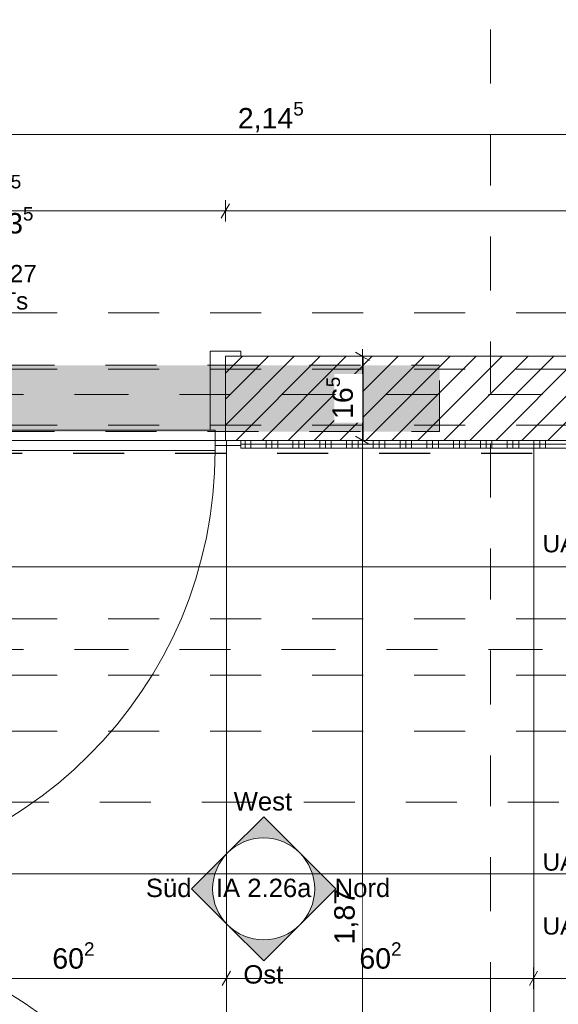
# Model space of a CAD drawing. Header units: metres. Extents: x -3.5 to 65.3, y -10.9 to 16.7.
# Tile 139 of 184: x 42.8 to 43.9, y 4.7 to 6.6. Entities that reach past the tile are written whole.
import ezdxf

# ---------------------------------------------------------------- set-up
doc = ezdxf.new("R2010")
doc.units = ezdxf.units.M
doc.header["$MEASUREMENT"] = 0
for name, pattern in [('Achse', [0.08, 0.04, -0.02, 0, -0.02]), ('Punktlinie eng', [0.015, 0.005, -0.01]), ('Strichlinie doppelt', [0.218722, 0.105833, -0.042333, 0.028222, -0.042333]), ('Strichlinie eng', [0.046, 0.03, -0.016]), ('Untersicht', [0.04, 0.03, -0.01]), ('Wipeout_Contour', [1, 0, -1])]:
    doc.linetypes.add(name, pattern=pattern)
for name, color, linetype in [('102 - Bemaßung_ Beschriftung.Detail_ Ausschnitt', 7, 'Continuous'), ('206 - Marker.Innenansicht - Ausbau', 7, 'Continuous'), ('301 - Elemente.Linie', 7, 'Continuous'), ('451 - Universal.Achsen Raster', 7, 'Continuous'), ('605 - Struktur.Wand Innen', 7, 'Continuous'), ('608 - Struktur.Träger', 7, 'Continuous'), ('650 - Abdeckung.Fußboden Aufbau', 7, 'Continuous'), ('654 - Abdeckung.Wand Belag', 7, 'Continuous'), ('Neubau_102 - Bemaßung_ Beschriftung.Detail_ Ausschnitt', 7, 'Continuous'), ('Neubau_302 - Elemente.Schraffur', 7, 'Continuous'), ('Neubau_606 - Struktur.Wand Innen Ausbau', 7, 'Continuous'), ('Neubau_615 - Struktur.Sturz', 7, 'Continuous'), ('Neubau_650 - Abdeckung.Fußboden Aufbau', 7, 'Continuous'), ('Neubau_653 - Abdeckung.TB Verkofferung', 7, 'Continuous')]:
    doc.layers.add(name, color=color, linetype=linetype)
doc.styles.add('ERSTELLTER_STIL_1', font='txt')
doc.dimstyles.new('ERSTELLTER_STIL__3', dxfattribs={"dimtxt": 0.04, "dimasz": 0.02128, "dimexe": 0.18, "dimexo": 0.0625, "dimgap": 0, "dimtad": 1, "dimtih": 1, "dimtoh": 1, "dimzin": 0, "dimdsep": 46, "dimtxsty": 'ERSTELLTER_STIL_1', "dimblk": 'ARROWHEAD_2', "dimblk1": 'ARROWHEAD_2', "dimblk2": 'ARROWHEAD_2', "dimcen": 0.09, "dimse1": 1, "dimse2": 1, "dimclrd": 7, "dimclre": 7, "dimclrt": 7, "dimazin": 0, "dimtfac": 1, "dimtdec": 4, "dimtmove": 0, "dimatfit": 3, "dimfxl": 1, "dimtolj": 1, "dimtzin": 0, "dimarcsym": 0})
doc.dimstyles.new('ERSTELLTER_STIL__4', dxfattribs={"dimtxt": 0.04, "dimasz": 0.02128, "dimexe": 0.18, "dimexo": 0.0625, "dimgap": 0, "dimtad": 1, "dimtih": 1, "dimtoh": 1, "dimzin": 0, "dimdsep": 46, "dimtxsty": 'ERSTELLTER_STIL_1', "dimblk": 'ARROWHEAD_2', "dimblk1": 'ARROWHEAD_2', "dimblk2": 'ARROWHEAD_2', "dimcen": 0.09, "dimse1": 1, "dimse2": 1, "dimclrd": 7, "dimclre": 7, "dimclrt": 7, "dimazin": 0, "dimtfac": 1, "dimtdec": 4, "dimtmove": 2, "dimatfit": 3, "dimfxl": 1, "dimtolj": 1, "dimtzin": 0, "dimarcsym": 0})
doc.dimstyles.new('ERSTELLTER_STIL__6', dxfattribs={"dimtxt": 0.04, "dimasz": 0.02128, "dimexe": 0.18, "dimexo": 0.0625, "dimgap": 0, "dimtad": 1, "dimzin": 0, "dimdsep": 46, "dimtxsty": 'ERSTELLTER_STIL_1', "dimblk": 'ARROWHEAD_2', "dimblk1": 'ARROWHEAD_2', "dimblk2": 'ARROWHEAD_2', "dimcen": 0.09, "dimclrd": 7, "dimclre": 7, "dimclrt": 7, "dimazin": 0, "dimtfac": 1, "dimtdec": 4, "dimtmove": 0, "dimatfit": 3, "dimfxl": 1, "dimtolj": 1, "dimtzin": 0, "dimarcsym": 0})
doc.dimstyles.new('ERSTELLTER_STIL__7', dxfattribs={"dimtxt": 0.18, "dimasz": 0.010944, "dimexe": 0.18, "dimexo": 0.0625, "dimgap": 0, "dimtad": 0, "dimtih": 1, "dimtoh": 1, "dimdec": 4, "dimzin": 0, "dimdsep": 46, "dimcen": 0.09, "dimadec": 0, "dimazin": 0, "dimtfac": 1, "dimtdec": 4, "dimtmove": 0, "dimatfit": 3, "dimldrblk": 'ARROWHEAD_11', "dimfxl": 1, "dimtolj": 1, "dimtzin": 0, "dimarcsym": 0})
pattern_1 = [(45, (0, 0), (-0.025455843, 0.025455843), [])]

# ---------------------------------------------------------------- blocks, each defined once
blk = doc.blocks.new('*X134')
at = {"layer": '654 - Abdeckung.Wand Belag', "color": 7, "linetype": 'Continuous', "lineweight": 5}
for p, q in [((43.2487, 5.76), (43.2487, 5.745)), ((43.26, 5.76), (43.26, 5.745)), ((43.29, 5.76), (43.29, 5.745)), ((43.3012, 5.76), (43.3012, 5.745)), ((43.3125, 5.76), (43.3125, 5.745)), ((43.3425, 5.76), (43.3425, 5.745)), ((43.3537, 5.76), (43.3537, 5.745)), ((43.365, 5.76), (43.365, 5.745)), ((43.395, 5.76), (43.395, 5.745)), ((43.4062, 5.76), (43.4062, 5.745)), ((43.4175, 5.76), (43.4175, 5.745)), ((43.4475, 5.76), (43.4475, 5.745)), ((43.4587, 5.76), (43.4587, 5.745)), ((43.47, 5.76), (43.47, 5.745)), ((43.5, 5.76), (43.5, 5.745)), ((43.5112, 5.76), (43.5112, 5.745)), ((43.5225, 5.76), (43.5225, 5.745)), ((43.5525, 5.76), (43.5525, 5.745)), ((43.5637, 5.76), (43.5637, 5.745)), ((43.575, 5.76), (43.575, 5.745)), ((43.605, 5.76), (43.605, 5.745)), ((43.6162, 5.76), (43.6162, 5.745)), ((43.6275, 5.76), (43.6275, 5.745)), ((43.6575, 5.76), (43.6575, 5.745)), ((43.6687, 5.76), (43.6687, 5.745)), ((43.68, 5.76), (43.68, 5.745)), ((43.71, 5.76), (43.71, 5.745)), ((43.7212, 5.76), (43.7212, 5.745)), ((43.7325, 5.76), (43.7325, 5.745)), ((43.7625, 5.76), (43.7625, 5.745)), ((43.7737, 5.76), (43.7737, 5.745)), ((43.785, 5.76), (43.785, 5.745)), ((43.815, 5.76), (43.815, 5.745)), ((43.8262, 5.76), (43.8262, 5.745)), ((43.8375, 5.76), (43.8375, 5.745)), ((43.24, 5.7525), (43.26, 5.7525)), ((43.26, 5.7525), (43.3125, 5.7525)), ((43.3125, 5.7525), (43.365, 5.7525)), ((43.365, 5.7525), (43.4175, 5.7525)), ((43.4175, 5.7525), (43.47, 5.7525)), ((43.47, 5.7525), (43.5225, 5.7525)), ((43.5225, 5.7525), (43.575, 5.7525)), ((43.575, 5.7525), (43.6275, 5.7525)), ((43.6275, 5.7525), (43.68, 5.7525)), ((43.68, 5.7525), (43.7325, 5.7525)), ((43.7325, 5.7525), (43.785, 5.7525)), ((43.785, 5.7525), (43.8375, 5.7525)), ((43.8375, 5.7525), (43.89, 5.7525))]:
    blk.add_line(p, q, dxfattribs=at)
blk = doc.blocks.new('*D179')
at = {"layer": '102 - Bemaßung_ Beschriftung.Detail_ Ausschnitt', "color": 7, "linetype": 'Continuous', "lineweight": 5}
for p, q in [((42.3331, 6.224), (42.3169, 6.196)), ((42.325, 6.189), (42.325, 6.231)), ((43.2181, 6.224), (43.2019, 6.196)), ((43.21, 6.189), (43.21, 6.231)), ((42.325, 6.21), (43.21, 6.21))]:
    blk.add_line(p, q, dxfattribs=at)
at = {"layer": '102 - Bemaßung_ Beschriftung.Detail_ Ausschnitt', "color": 7, "lineweight": 5, "char_height": 0.04, "attachment_point": 7, "style": 'ERSTELLTER_STIL_1'}
for s, insert in [('\\A1;{\\pql;\\fArial|b0|i0|c0|p38;88\\fArial|b0|i0|c0|p38;\\A1{\\H.66x;\\S5^  ;}}', (42.7271, 6.2173)), ('\\A1;{\\pql;\\fArial|b0|i0|c0|p38;2,13\\fArial|b0|i0|c0|p38;\\A1{\\H.66x;\\S5^  ;}}', (42.7043, 6.1542))]:
    blk.add_mtext(s, dxfattribs=dict(at, insert=insert))
blk = doc.blocks.new('ARROWHEAD_2')
at = {"color": 0, "linetype": 'Continuous', "lineweight": 0}
for p, q in [((0, 0), (-1, 0)), ((-0.378, -0.655), (0.378, 0.655))]:
    blk.add_line(p, q, dxfattribs=at)
blk = doc.blocks.new('*D180')
at = {"layer": '102 - Bemaßung_ Beschriftung.Detail_ Ausschnitt', "color": 7, "linetype": 'Continuous', "lineweight": 5}
for p, q in [((43.2181, 6.224), (43.2019, 6.196)), ((43.21, 6.189), (43.21, 6.231)), ((45.893, 6.224), (45.8769, 6.196)), ((45.885, 6.189), (45.885, 6.231)), ((43.21, 6.21), (45.885, 6.21))]:
    blk.add_line(p, q, dxfattribs=at)
at = {"layer": '102 - Bemaßung_ Beschriftung.Detail_ Ausschnitt', "color": 7, "lineweight": 5, "insert": (44.4842, 6.2102), "char_height": 0.04, "attachment_point": 7, "style": 'ERSTELLTER_STIL_1'}
blk.add_mtext('\\A1;{\\pql;\\fArial|b0|i0|c0|p38;2,67\\fArial|b0|i0|c0|p38;\\A1{\\H.66x;\\S5^  ;}}', dxfattribs=at)
blk = doc.blocks.new('*D189')
at = {"layer": '102 - Bemaßung_ Beschriftung.Detail_ Ausschnitt', "color": 7, "linetype": 'Continuous', "lineweight": 5}
for p, q in [((42.2331, 6.374), (42.2169, 6.346)), ((42.225, 6.339), (42.225, 6.381)), ((44.3781, 6.374), (44.3619, 6.346)), ((44.37, 6.339), (44.37, 6.381)), ((42.225, 6.36), (44.37, 6.36))]:
    blk.add_line(p, q, dxfattribs=at)
at = {"layer": '102 - Bemaßung_ Beschriftung.Detail_ Ausschnitt', "color": 7, "lineweight": 5, "insert": (43.2343, 6.3602), "char_height": 0.04, "attachment_point": 7, "style": 'ERSTELLTER_STIL_1'}
blk.add_mtext('\\A1;{\\pql;\\fArial|b0|i0|c0|p38;2,14\\fArial|b0|i0|c0|p38;\\A1{\\H.66x;\\S5^  ;}}', dxfattribs=at)
blk = doc.blocks.new('*D357')
at = {"layer": '102 - Bemaßung_ Beschriftung.Detail_ Ausschnitt', "color": 7, "linetype": 'Continuous', "lineweight": 5}
for p, q in [((42.6181, 4.7192), (42.6019, 4.6912)), ((42.61, 4.6842), (42.61, 4.7262)), ((43.2201, 4.7192), (43.2039, 4.6912)), ((43.212, 4.6842), (43.212, 4.7262)), ((42.61, 4.7052), (43.212, 4.7052))]:
    blk.add_line(p, q, dxfattribs=at)
at = {"layer": '102 - Bemaßung_ Beschriftung.Detail_ Ausschnitt', "color": 7, "lineweight": 5, "insert": (42.8706, 4.7125), "char_height": 0.04, "attachment_point": 7, "style": 'ERSTELLTER_STIL_1'}
blk.add_mtext('\\A1;{\\pql;\\fArial|b0|i0|c0|p38;60\\fArial|b0|i0|c0|p38;\\A1{\\H.66x;\\S2^  ;}}', dxfattribs=at)
blk = doc.blocks.new('*D358')
at = {"layer": '102 - Bemaßung_ Beschriftung.Detail_ Ausschnitt', "color": 7, "linetype": 'Continuous', "lineweight": 5}
for p, q in [((43.2201, 4.7192), (43.2039, 4.6912)), ((43.212, 4.6842), (43.212, 4.7262)), ((43.8221, 4.7192), (43.8059, 4.6912)), ((43.814, 4.6842), (43.814, 4.7262)), ((43.212, 4.7052), (43.814, 4.7052))]:
    blk.add_line(p, q, dxfattribs=at)
at = {"layer": '102 - Bemaßung_ Beschriftung.Detail_ Ausschnitt', "color": 7, "lineweight": 5, "insert": (43.4726, 4.7125), "char_height": 0.04, "attachment_point": 7, "style": 'ERSTELLTER_STIL_1'}
blk.add_mtext('\\A1;{\\pql;\\fArial|b0|i0|c0|p38;60\\fArial|b0|i0|c0|p38;\\A1{\\H.66x;\\S2^  ;}}', dxfattribs=at)
blk = doc.blocks.new('*D359')
at = {"layer": '102 - Bemaßung_ Beschriftung.Detail_ Ausschnitt', "color": 7, "linetype": 'Continuous', "lineweight": 5}
for p, q in [((43.8221, 4.7192), (43.8059, 4.6912)), ((43.814, 4.6842), (43.814, 4.7262)), ((44.3619, 4.6912), (44.3781, 4.7192)), ((44.37, 4.6842), (44.37, 4.7262)), ((43.814, 4.7052), (44.37, 4.7052)), ((44.37, 4.7052), (44.3837, 4.7052))]:
    blk.add_line(p, q, dxfattribs=at)
at = {"layer": '102 - Bemaßung_ Beschriftung.Detail_ Ausschnitt', "color": 7, "lineweight": 5, "insert": (44.0806, 4.7125), "char_height": 0.04, "attachment_point": 7, "style": 'ERSTELLTER_STIL_1'}
blk.add_mtext('\\A1;{\\pql;\\fArial|b0|i0|c0|p38;55\\fArial|b0|i0|c0|p38;\\A1{\\H.66x;\\S6^  ;}}', dxfattribs=at)
blk = doc.blocks.new('*D418')
at = {"layer": '102 - Bemaßung_ Beschriftung.Detail_ Ausschnitt', "color": 7, "linetype": 'Continuous', "lineweight": 5}
for p, q in [((43.4998, 5.76), (43.4578, 5.76)), ((43.4648, 5.7681), (43.4928, 5.7519)), ((43.4788, 3.89), (43.4788, 5.76)), ((43.745, 3.89), (43.4578, 3.89)), ((43.4648, 3.8981), (43.4928, 3.8819))]:
    blk.add_line(p, q, dxfattribs=at)
at = {"color": 254, "linetype": 'Wipeout_Contour', "lineweight": 0, "ltscale": 174.882851}
blk.add_wipeout([(43.4783, 4.7643), (43.4783, 4.8857), (43.4233, 4.8857), (43.4233, 4.7643)], dxfattribs=at).dxf.layer = '102 - Bemaßung_ Beschriftung.Detail_ Ausschnitt'
at = {"layer": '102 - Bemaßung_ Beschriftung.Detail_ Ausschnitt', "color": 7, "lineweight": 5, "insert": (43.4708, 4.7718), "char_height": 0.04, "attachment_point": 7, "rotation": 90, "style": 'ERSTELLTER_STIL_1'}
blk.add_mtext('\\A1;{\\pql;\\fArial|b0|i0|c0|p38;1,87}', dxfattribs=at)
blk = doc.blocks.new('*D419')
at = {"layer": '102 - Bemaßung_ Beschriftung.Detail_ Ausschnitt', "color": 7, "linetype": 'Continuous', "lineweight": 5}
for p, q in [((43.4928, 5.9169), (43.4648, 5.9331)), ((43.4788, 5.925), (43.4788, 5.9387)), ((43.4998, 5.925), (43.4578, 5.925)), ((43.4788, 5.76), (43.4788, 5.925)), ((43.4998, 5.76), (43.4578, 5.76)), ((43.4648, 5.7681), (43.4928, 5.7519))]:
    blk.add_line(p, q, dxfattribs=at)
at = {"color": 254, "linetype": 'Wipeout_Contour', "lineweight": 0, "ltscale": 175.378597}
blk.add_wipeout([(43.4783, 5.7946), (43.4783, 5.8904), (43.4233, 5.8904), (43.4233, 5.7946)], dxfattribs=at).dxf.layer = '102 - Bemaßung_ Beschriftung.Detail_ Ausschnitt'
at = {"layer": '102 - Bemaßung_ Beschriftung.Detail_ Ausschnitt', "color": 7, "lineweight": 5, "insert": (43.4715, 5.8021), "char_height": 0.04, "attachment_point": 7, "rotation": 90, "style": 'ERSTELLTER_STIL_1'}
blk.add_mtext('\\A1;{\\pql;\\fArial|b0|i0|c0|p38;16\\fArial|b0|i0|c0|p38;\\A1{\\H.66x;\\S5^  ;}}', dxfattribs=at)
blk = doc.blocks.new('*D421')
at = {"layer": '102 - Bemaßung_ Beschriftung.Detail_ Ausschnitt', "color": 7, "linetype": 'Continuous', "lineweight": 5}
for p, q in [((44.3379, 5.76), (44.3379, 5.7737)), ((44.3589, 5.76), (44.3169, 5.76)), ((44.3519, 5.7519), (44.3239, 5.7681)), ((44.3379, 5.675), (44.3379, 5.76)), ((44.3239, 5.6831), (44.3519, 5.6669)), ((44.54, 5.675), (44.3169, 5.675)), ((44.3379, 5.6613), (44.3379, 5.675))]:
    blk.add_line(p, q, dxfattribs=at)
at = {"color": 254, "linetype": 'Wipeout_Contour', "lineweight": 0, "ltscale": 178.720094}
blk.add_wipeout([(44.3374, 5.6848), (44.3374, 5.7502), (44.2824, 5.7502), (44.2824, 5.6848)], dxfattribs=at).dxf.layer = '102 - Bemaßung_ Beschriftung.Detail_ Ausschnitt'
at = {"layer": '102 - Bemaßung_ Beschriftung.Detail_ Ausschnitt', "color": 7, "lineweight": 5, "insert": (44.3306, 5.6923), "char_height": 0.04, "attachment_point": 7, "rotation": 90, "style": 'ERSTELLTER_STIL_1'}
blk.add_mtext('\\A1;{\\pql;\\fArial|b0|i0|c0|p38;8\\fArial|b0|i0|c0|p38;\\A1{\\H.66x;\\S5^  ;}}', dxfattribs=at)
blk = doc.blocks.new('*D429')
at = {"layer": '102 - Bemaßung_ Beschriftung.Detail_ Ausschnitt', "color": 7, "linetype": 'Continuous', "lineweight": 5}
for p, q in [((44.2614, 5.76), (44.2194, 5.76)), ((44.2264, 5.7681), (44.2544, 5.7519)), ((44.2404, 4.06), (44.2404, 5.76)), ((44.37, 4.06), (44.2194, 4.06)), ((44.2264, 4.0681), (44.2544, 4.0519))]:
    blk.add_line(p, q, dxfattribs=at)
at = {"color": 254, "linetype": 'Wipeout_Contour', "lineweight": 0, "ltscale": 177.947744}
blk.add_wipeout([(44.2399, 4.8493), (44.2399, 4.9707), (44.1849, 4.9707), (44.1849, 4.8493)], dxfattribs=at).dxf.layer = '102 - Bemaßung_ Beschriftung.Detail_ Ausschnitt'
at = {"layer": '102 - Bemaßung_ Beschriftung.Detail_ Ausschnitt', "color": 7, "lineweight": 5, "insert": (44.2324, 4.8568), "char_height": 0.04, "attachment_point": 7, "rotation": 90, "style": 'ERSTELLTER_STIL_1'}
blk.add_mtext('\\A1;{\\pql;\\fArial|b0|i0|c0|p38;1,70}', dxfattribs=at)
blk = doc.blocks.new('*D430')
at = {"layer": '102 - Bemaßung_ Beschriftung.Detail_ Ausschnitt', "color": 7, "linetype": 'Continuous', "lineweight": 5}
for p, q in [((44.2544, 5.9169), (44.2264, 5.9331)), ((44.2404, 5.925), (44.2404, 5.9387)), ((44.2614, 5.925), (44.2194, 5.925)), ((44.2404, 5.76), (44.2404, 5.925)), ((44.2614, 5.76), (44.2194, 5.76)), ((44.2264, 5.7681), (44.2544, 5.7519))]:
    blk.add_line(p, q, dxfattribs=at)
at = {"color": 254, "linetype": 'Wipeout_Contour', "lineweight": 0, "ltscale": 178.397879}
blk.add_wipeout([(44.2399, 5.7946), (44.2399, 5.8904), (44.1849, 5.8904), (44.1849, 5.7946)], dxfattribs=at).dxf.layer = '102 - Bemaßung_ Beschriftung.Detail_ Ausschnitt'
at = {"layer": '102 - Bemaßung_ Beschriftung.Detail_ Ausschnitt', "color": 7, "lineweight": 5, "insert": (44.233, 5.8021), "char_height": 0.04, "attachment_point": 7, "rotation": 90, "style": 'ERSTELLTER_STIL_1'}
blk.add_mtext('\\A1;{\\pql;\\fArial|b0|i0|c0|p38;16\\fArial|b0|i0|c0|p38;\\A1{\\H.66x;\\S5^  ;}}', dxfattribs=at)
blk = doc.blocks.new('ARROWHEAD_11')
at = {"color": 0, "linetype": 'Continuous', "lineweight": 0}
blk.add_line((0, 0), (-1, 0), dxfattribs=at)
at = {"color": 0, "linetype": 'Continuous', "lineweight": 0, "const_width": 0.25, "flags": 128}
blk.add_lwpolyline([(-0.125, 0, 1), (0.125, 0, 1)], format="xyb", close=True, dxfattribs=at)

msp = doc.modelspace()

# ---------------------------------------------------------------- hatches: boundary and pattern name
at = {"layer": '206 - Marker.Innenansicht - Ausbau', "linetype": 'Continuous', "lineweight": 0, "true_color": 0x000000}
for points in [[(43.3557, 4.9513), (43.285, 5.022), (43.2143, 4.9513, -0.414214)], [(43.2143, 4.9513), (43.1436, 4.8806), (43.2143, 4.8099, -0.414214)], [(43.2143, 4.8099), (43.285, 4.7392), (43.3557, 4.8099, -0.414214)]]:
    msp.add_hatch(color=18, dxfattribs=at).paths.add_polyline_path(points)
at = {"layer": 'Neubau_650 - Abdeckung.Fußboden Aufbau', "linetype": 'Continuous', "lineweight": 13, "true_color": 0xafafaf}
h = msp.add_hatch(dxfattribs=at)
h.set_pattern_fill('Raster_60x60_Fuge_2mm_0001', color=253, style=0, pattern_type=2)
h.set_pattern_definition([(0, (42.61, 4.91), (0, 0.602), []), (90, (42.61, 4.91), (-0.602, 0), [])])
h.paths.add_polyline_path([(42.225, 3.935), (43.545, 3.935), (43.545, 4.06), (44.37, 4.06), (44.37, 5.76), (42.225, 5.76)])

# ---------------------------------------------------------------- linework, layer by layer
at = {"layer": '206 - Marker.Innenansicht - Ausbau', "color": 7, "linetype": 'Continuous', "lineweight": 9}
for p, q in [((43.285, 5.022), (43.2143, 4.9513)), ((43.3557, 4.9513), (43.285, 5.022)), ((43.2143, 4.9513), (43.1436, 4.8806)), ((43.1436, 4.8806), (43.2143, 4.8099)), ((43.2143, 4.8099), (43.285, 4.7392)), ((43.285, 4.7392), (43.3557, 4.8099))]:
    msp.add_line(p, q, dxfattribs=at)
at = {"layer": '206 - Marker.Innenansicht - Ausbau', "color": 7, "linetype": 'Continuous', "lineweight": 9, "flags": 128}
msp.add_lwpolyline([(43.385, 4.8806, 1), (43.185, 4.8806, 1)], format="xyb", close=True, dxfattribs=at)
at = {"layer": '301 - Elemente.Linie', "color": 1, "linetype": 'Strichlinie eng', "lineweight": 25, "flags": 128}
msp.add_lwpolyline([(40.3114, 5.7353), (47.17, 5.7353)], dxfattribs=at)
at = {"layer": '605 - Struktur.Wand Innen', "color": 1, "linetype": 'Continuous', "lineweight": 13}
for p, q in [((43.18, 5.935), (43.18, 5.78)), ((43.24, 5.935), (43.18, 5.935)), ((43.19, 5.78), (42.345, 5.78)), ((43.18, 5.78), (43.19, 5.78)), ((43.19, 5.78), (43.19, 5.75)), ((43.19, 5.74), (43.19, 5.78)), ((42.345, 5.74), (43.19, 5.74)), ((43.19, 5.75), (43.24, 5.75))]:
    msp.add_line(p, q, dxfattribs=at)
at = {"layer": '605 - Struktur.Wand Innen', "color": 1, "linetype": 'Continuous', "lineweight": 9}
msp.add_arc((42.345, 5.74), 0.845, 270, 0, dxfattribs=at)
at = {"layer": '608 - Struktur.Träger', "color": 7, "linetype": 'Untersicht', "lineweight": 13}
for p, q in [((0.38, 6.01), (61.88, 6.01)), ((0.38, 5.41), (61.88, 5.41)), ((0.38, 5.19), (61.88, 5.19))]:
    msp.add_line(p, q, dxfattribs=at)
at = {"layer": '608 - Struktur.Träger', "color": 7, "linetype": 'Achse', "lineweight": 9}
msp.add_line((0.38, 5.3), (61.88, 5.3), dxfattribs=at)
at = {"layer": '650 - Abdeckung.Fußboden Aufbau', "color": 7, "linetype": 'Continuous', "lineweight": 13, "flags": 128}
msp.add_lwpolyline([(38.86, 5.8285), (38.86, 5.935), (39.97, 5.935), (39.97, 6.01), (40.29, 6.01), (40.29, 5.925), (41.115, 5.925), (41.115, 5.76), (42, 5.76), (42, 5.925), (42.325, 5.925), (42.325, 5.76), (43.21, 5.76), (43.21, 5.925), (45.885, 5.925), (45.885, 5.76), (46.77, 5.76), (46.77, 5.925), (47.17, 5.925), (47.17, 6.01), (47.49, 6.01), (47.49, 5.925), (51.89, 5.925)], dxfattribs=at)
at = {"layer": '654 - Abdeckung.Wand Belag', "color": 7, "linetype": 'Continuous', "lineweight": 5, "flags": 128}
msp.add_lwpolyline([(43.24, 5.745), (44.355, 5.745)], dxfattribs=at)
at = {"layer": 'Neubau_606 - Struktur.Wand Innen Ausbau', "color": 1, "linetype": 'Continuous', "lineweight": 9}
msp.add_arc((42.345, 3.955), 0.845, 360, 90, dxfattribs=at)
at = {"layer": 'Neubau_650 - Abdeckung.Fußboden Aufbau', "color": 1, "linetype": 'Continuous', "lineweight": 13, "flags": 128}
msp.add_lwpolyline([(42.225, 3.935), (42.225, 5.76), (44.37, 5.76), (44.37, 4.06), (43.545, 4.06), (43.545, 3.935), (43.21, 3.935)], dxfattribs=at)
at = {"layer": 'Neubau_653 - Abdeckung.TB Verkofferung', "color": 1, "linetype": 'Untersicht', "lineweight": 9}
for p, q in [((42.225, 5.76), (44.37, 5.76)), ((42.364, 5.0505), (44.37, 5.0505))]:
    msp.add_line(p, q, dxfattribs=at)

# ---------------------------------------------------------------- texts
at = {"layer": '206 - Marker.Innenansicht - Ausbau', "color": 7, "lineweight": 9, "char_height": 0.036, "style": 'ERSTELLTER_STIL_1'}
for s, insert, attachment_point in [('\\A1;{\\pqr;\\pt0;\\fArial|b0|i0|c0|p38;West}', (43.3408, 5.0338), 9), ('\\A1;{\\pqr;\\pt0;\\fArial|b0|i0|c0|p38;Süd}', (43.1436, 4.8823), 6), ('\\A1;{\\pqc;\\pt0;\\fArial|b0|i0|c0|p38;IA 2.26a}', (43.285, 4.8823), 5), ('\\A1;{\\pqr;\\pt0;\\fArial|b0|i0|c0|p38;Ost}', (43.3235, 4.7309), 3)]:
    msp.add_mtext(s, dxfattribs=dict(at, insert=insert, attachment_point=attachment_point))
at = {"layer": '605 - Struktur.Wand Innen', "color": 1, "lineweight": 9, "char_height": 0.034, "style": 'ERSTELLTER_STIL_1'}
for s, insert, attachment_point in [('\\A1;{\\pqc;\\pt0;\\fArial|b0|i0|c0|p38;Ti 2.27}', (42.7675, 6.0701), 8), ('\\A1;{\\pql;\\pt0;\\fArial|b0|i0|c0|p38;dTs}', (42.7442, 6.0507), 1)]:
    msp.add_mtext(s, dxfattribs=dict(at, insert=insert, attachment_point=attachment_point))

# ---------------------------------------------------------------- dimensions: what is measured, and where the dimension line sits
at = {"layer": '102 - Bemaßung_ Beschriftung.Detail_ Ausschnitt', "color": 7, "linetype": 'Continuous', "lineweight": 5}
for base, p1, p2, picture, middle in [((43.212, 4.7052), (42.61, 4.91), (43.212, 4.91), '*D357', (42.9551, 4.7332)), ((43.814, 4.7052), (43.212, 4.91), (43.814, 4.91), '*D358', (43.5571, 4.7332))]:
    dim = msp.add_linear_dim(base=base, p1=p1, p2=p2, dimstyle='ERSTELLTER_STIL__3', dxfattribs=at)
    dim.commit()
    dim.dimension.update_dxf_attribs({"geometry": picture, "text_midpoint": middle, "dimtype": 160})

# ---------------------------------------------------------------- next in the draw order: wipeouts: each hides what was drawn before it
at = {"color": 254, "linetype": 'Wipeout_Contour', "lineweight": 0, "ltscale": 178.106188}
msp.add_wipeout([(43.21, 5.925), (43.21, 5.76), (45.07, 5.76), (45.07, 5.925)], dxfattribs=at).dxf.layer = '605 - Struktur.Wand Innen'

# ---------------------------------------------------------------- next in the draw order: hatches: boundary and pattern name
at = {"layer": '605 - Struktur.Wand Innen', "linetype": 'Continuous', "lineweight": 0, "true_color": 0x000000}
h = msp.add_hatch(dxfattribs=at)
h.set_pattern_fill('MW_Ziegel_0001', color=18, style=0, pattern_type=2)
h.set_pattern_definition(pattern_1)
h.paths.add_polyline_path([(43.21, 5.925), (43.21, 5.76), (45.07, 5.76), (45.07, 5.925)])

# ---------------------------------------------------------------- next in the draw order: linework, layer by layer
at = {"layer": '605 - Struktur.Wand Innen', "color": 1, "linetype": 'Continuous', "lineweight": 13}
for p, q in [((43.24, 5.925), (43.24, 5.935)), ((43.21, 5.76), (43.21, 5.925)), ((43.21, 5.925), (43.24, 5.925)), ((43.24, 5.76), (43.21, 5.76)), ((43.24, 5.75), (43.24, 5.76))]:
    msp.add_line(p, q, dxfattribs=at)
at = {"layer": '605 - Struktur.Wand Innen', "color": 7, "linetype": 'Continuous', "lineweight": 18}
msp.add_line((43.21, 5.925), (43.21, 5.76), dxfattribs=at)
msp.add_line((43.21, 5.925), (43.21, 5.76), dxfattribs=at)
msp.add_line((43.21, 5.925), (43.21, 5.76), dxfattribs=at)
at = {"layer": '605 - Struktur.Wand Innen', "color": 7, "linetype": 'Continuous', "lineweight": 18, "flags": 128}
for points in [[(45.07, 5.925), (43.21, 5.925)], [(43.21, 5.76), (45.07, 5.76)]]:
    msp.add_lwpolyline(points, dxfattribs=at)
at = {"layer": 'Neubau_615 - Struktur.Sturz', "color": 1, "linetype": 'Punktlinie eng', "lineweight": 13}
msp.add_line((43.63, 5.7775), (43.63, 5.9075), dxfattribs=at)

# ---------------------------------------------------------------- next in the draw order: dimensions: what is measured, and where the dimension line sits
at = {"layer": '102 - Bemaßung_ Beschriftung.Detail_ Ausschnitt', "color": 7, "linetype": 'Continuous', "lineweight": 5}
dim = msp.add_linear_dim(base=(44.37, 4.7052), p1=(43.814, 4.91), p2=(44.37, 5.76), dimstyle='ERSTELLTER_STIL__4', dxfattribs=at)
dim.commit()
dim.dimension.update_dxf_attribs({"geometry": '*D359', "text_midpoint": (44.1651, 4.7332), "dimtype": 160})

# ---------------------------------------------------------------- next in the draw order: wipeouts: each hides what was drawn before it
at = {"color": 254, "linetype": 'Wipeout_Contour', "lineweight": 0, "ltscale": 174.960938}
msp.add_wipeout([(43.21, 5.925), (43.48, 5.925), (43.48, 5.76), (43.21, 5.76)], dxfattribs=at).dxf.layer = 'Neubau_302 - Elemente.Schraffur'

# ---------------------------------------------------------------- next in the draw order: hatches: boundary and pattern name
at = {"layer": 'Neubau_302 - Elemente.Schraffur', "linetype": 'Continuous', "lineweight": 5}
h = msp.add_hatch(dxfattribs=at)
h.set_pattern_fill('MW_Ziegel_0001', style=0, pattern_type=2)
h.set_pattern_definition(pattern_1)
h.paths.add_polyline_path([(43.21, 5.925), (43.48, 5.925), (43.48, 5.76), (43.21, 5.76)])
at = {"layer": 'Neubau_615 - Struktur.Sturz', "linetype": 'Continuous', "lineweight": 0, "true_color": 0x3f0000}
msp.add_hatch(color=18, dxfattribs=at).paths.add_polyline_path([(42.175, 5.9075), (42.175, 5.7775), (43.63, 5.7775), (43.63, 5.9075)])

# ---------------------------------------------------------------- next in the draw order: linework, layer by layer
at = {"layer": '608 - Struktur.Träger', "color": 7, "linetype": 'Achse', "lineweight": 9}
msp.add_line((0.38, 5.9), (61.88, 5.9), dxfattribs=at)
at = {"layer": '608 - Struktur.Träger', "color": 7, "linetype": 'Untersicht', "lineweight": 13}
msp.add_line((0.38, 5.79), (61.88, 5.79), dxfattribs=at)
at = {"layer": '654 - Abdeckung.Wand Belag', "color": 7, "linetype": 'Continuous', "lineweight": 5, "flags": 128}
for points in [[(44.355, 5.76), (43.24, 5.76)], [(43.24, 5.745), (43.24, 5.76)]]:
    msp.add_lwpolyline(points, dxfattribs=at)
at = {"layer": 'Neubau_302 - Elemente.Schraffur', "color": 1, "linetype": 'Continuous', "lineweight": 9, "flags": 128}
msp.add_lwpolyline([(43.21, 5.925), (43.48, 5.925), (43.48, 5.76), (43.21, 5.76)], close=True, dxfattribs=at)
at = {"layer": 'Neubau_615 - Struktur.Sturz', "color": 1, "linetype": 'Punktlinie eng', "lineweight": 13}
for p, q in [((42.175, 5.9075), (43.63, 5.9075)), ((42.175, 5.7775), (43.63, 5.7775))]:
    msp.add_line(p, q, dxfattribs=at)

# ---------------------------------------------------------------- next in the draw order: block references
at = {"layer": '654 - Abdeckung.Wand Belag', "color": 7, "lineweight": 5}
msp.add_blockref('*X134', (0, 0), dxfattribs=at)

# ---------------------------------------------------------------- next in the draw order: dimensions: what is measured, and where the dimension line sits
at = {"layer": '102 - Bemaßung_ Beschriftung.Detail_ Ausschnitt', "color": 7, "linetype": 'Continuous', "lineweight": 5}
for base, p1, p2, picture, middle in [((44.369988, 6.359982), (42.224989, 5.76), (44.369988, 5.76), '*D189', (43.340237, 6.387982)), ((43.2099889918, 6.2099822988), (42.3249889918, 5.9250000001), (43.2099889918, 5.9250000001), '*D179', (42.8116354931, 6.2379822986)), ((45.88496, 6.20998), (43.20999, 5.925), (45.88496, 5.925), '*D180', (44.59022, 6.23798))]:
    dim = msp.add_linear_dim(base=base, p1=p1, p2=p2, dimstyle='ERSTELLTER_STIL__3', dxfattribs=at)
    dim.commit()
    dim.dimension.update_dxf_attribs({"geometry": picture, "text_midpoint": middle, "dimtype": 160})

# ---------------------------------------------------------------- next in the draw order: dimensions: what is measured, and where the dimension line sits
dim = msp.add_linear_dim(base=(43.4788, 5.76), p1=(43.745, 3.89), p2=(43.73, 5.76), angle=90, dimstyle='ERSTELLTER_STIL__6', dxfattribs=at)
dim.commit()
dim.dimension.update_dxf_attribs({"geometry": '*D418', "text_midpoint": (43.4508, 4.8237), "dimtype": 160, "text_rotation": 90})

# ---------------------------------------------------------------- next in the draw order: hatches: boundary and pattern name
at = {"layer": '206 - Marker.Innenansicht - Ausbau', "linetype": 'Continuous', "lineweight": 0, "true_color": 0x000000}
msp.add_hatch(color=18, dxfattribs=at).paths.add_polyline_path([(43.3557, 4.8099), (43.4264, 4.8806), (43.3557, 4.9513, -0.414214)])

# ---------------------------------------------------------------- next in the draw order: linework, layer by layer
at = {"layer": '206 - Marker.Innenansicht - Ausbau', "color": 7, "linetype": 'Continuous', "lineweight": 9}
for p, q in [((43.4264, 4.8806), (43.3557, 4.9513)), ((43.3557, 4.8099), (43.4264, 4.8806))]:
    msp.add_line(p, q, dxfattribs=at)

# ---------------------------------------------------------------- next in the draw order: texts
at = {"layer": '206 - Marker.Innenansicht - Ausbau', "color": 7, "lineweight": 9, "insert": (43.5331, 4.8824), "char_height": 0.036, "attachment_point": 6, "style": 'ERSTELLTER_STIL_1'}
msp.add_mtext('\\A1;{\\pqr;\\pt0;\\fArial|b0|i0|c0|p38;Nord}', dxfattribs=at)

# ---------------------------------------------------------------- next in the draw order: dimensions: what is measured, and where the dimension line sits
at = {"layer": '102 - Bemaßung_ Beschriftung.Detail_ Ausschnitt', "color": 7, "linetype": 'Continuous', "lineweight": 5}
dim = msp.add_linear_dim(base=(43.4788470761, 5.9250000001), p1=(43.7299889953, 5.7600000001), p2=(43.7299889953, 5.9250000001), angle=90, dimstyle='ERSTELLTER_STIL__6', dxfattribs=at)
dim.commit()
dim.dimension.update_dxf_attribs({"geometry": '*D419', "text_midpoint": (43.4508470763, 5.8866465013), "dimtype": 160, "text_rotation": 90})

# ---------------------------------------------------------------- next in the draw order: dimensions: what is measured, and where the dimension line sits
dim = msp.add_linear_dim(base=(44.33794, 5.76), p1=(44.53999, 5.67501), p2=(43.72999, 5.76), angle=90, dimstyle='ERSTELLTER_STIL__6', dxfattribs=at)
dim.commit()
dim.dimension.update_dxf_attribs({"geometry": '*D421', "text_midpoint": (44.30994, 5.76158), "dimtype": 160, "text_rotation": 90})

# ---------------------------------------------------------------- next in the draw order: dimensions: what is measured, and where the dimension line sits
dim = msp.add_linear_dim(base=(44.2404, 5.76), p1=(44.37, 4.06), p2=(43.73, 5.76), angle=90, dimstyle='ERSTELLTER_STIL__6', dxfattribs=at)
dim.commit()
dim.dimension.update_dxf_attribs({"geometry": '*D429', "text_midpoint": (44.2124, 4.9087), "dimtype": 160, "text_rotation": 90})

# ---------------------------------------------------------------- next in the draw order: linework, layer by layer
at = {"layer": '451 - Universal.Achsen Raster', "color": 160, "linetype": 'Strichlinie doppelt', "lineweight": 9, "true_color": 0x3232ff}
msp.add_line((64.935, 5.35), (-3.175, 5.35), dxfattribs=at)

# ---------------------------------------------------------------- next in the draw order: texts
at = {"layer": 'Neubau_102 - Bemaßung_ Beschriftung.Detail_ Ausschnitt', "color": 7, "linetype": 'Continuous', "lineweight": 9, "char_height": 0.034, "attachment_point": 2, "style": 'ERSTELLTER_STIL_1'}
for insert in [(43.9269, 5.5746), (43.9269, 4.9504), (43.9269, 4.825)]:
    msp.add_mtext('\\A1;{\\pqc;\\fArial|b0|i0|c0|p38;UA-Profil}', dxfattribs=dict(at, insert=insert))

# ---------------------------------------------------------------- next in the draw order: dimensions: what is measured, and where the dimension line sits
at = {"layer": '102 - Bemaßung_ Beschriftung.Detail_ Ausschnitt', "color": 7, "linetype": 'Continuous', "lineweight": 5}
dim = msp.add_linear_dim(base=(44.2403894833, 5.9250000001), p1=(43.7299889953, 5.7600000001), p2=(43.7299889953, 5.9250000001), angle=90, dimstyle='ERSTELLTER_STIL__6', dxfattribs=at)
dim.commit()
dim.dimension.update_dxf_attribs({"geometry": '*D430', "text_midpoint": (44.2123894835, 5.8866465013), "dimtype": 160, "text_rotation": 90})

# ---------------------------------------------------------------- next in the draw order: leaders
at = {"layer": 'Neubau_102 - Bemaßung_ Beschriftung.Detail_ Ausschnitt', "color": 1, "linetype": 'Continuous', "lineweight": 13, "annotation_type": 0, "has_hookline": 1, "hookline_direction": 1, "text_width": 0.1828}
for points in [[(44.3963, 5.536), (44.35, 5.5746), (44.0183, 5.5746)], [(44.3963, 5.0341), (44.3211, 4.9504), (44.0183, 4.9504)], [(44.3964, 4.7859), (44.35, 4.825), (44.0183, 4.825)]]:
    msp.add_leader(points, dimstyle='ERSTELLTER_STIL__7', dxfattribs=at)

# ---------------------------------------------------------------- next in the draw order: linework, layer by layer
at = {"layer": '451 - Universal.Achsen Raster', "color": 160, "linetype": 'Strichlinie doppelt', "lineweight": 9, "true_color": 0x3232ff}
for p, q in [((43.73, -10.585), (43.73, 16.355)), ((64.935, 5.85), (-3.175, 5.85))]:
    msp.add_line(p, q, dxfattribs=at)

doc.saveas('drawing.dxf')
